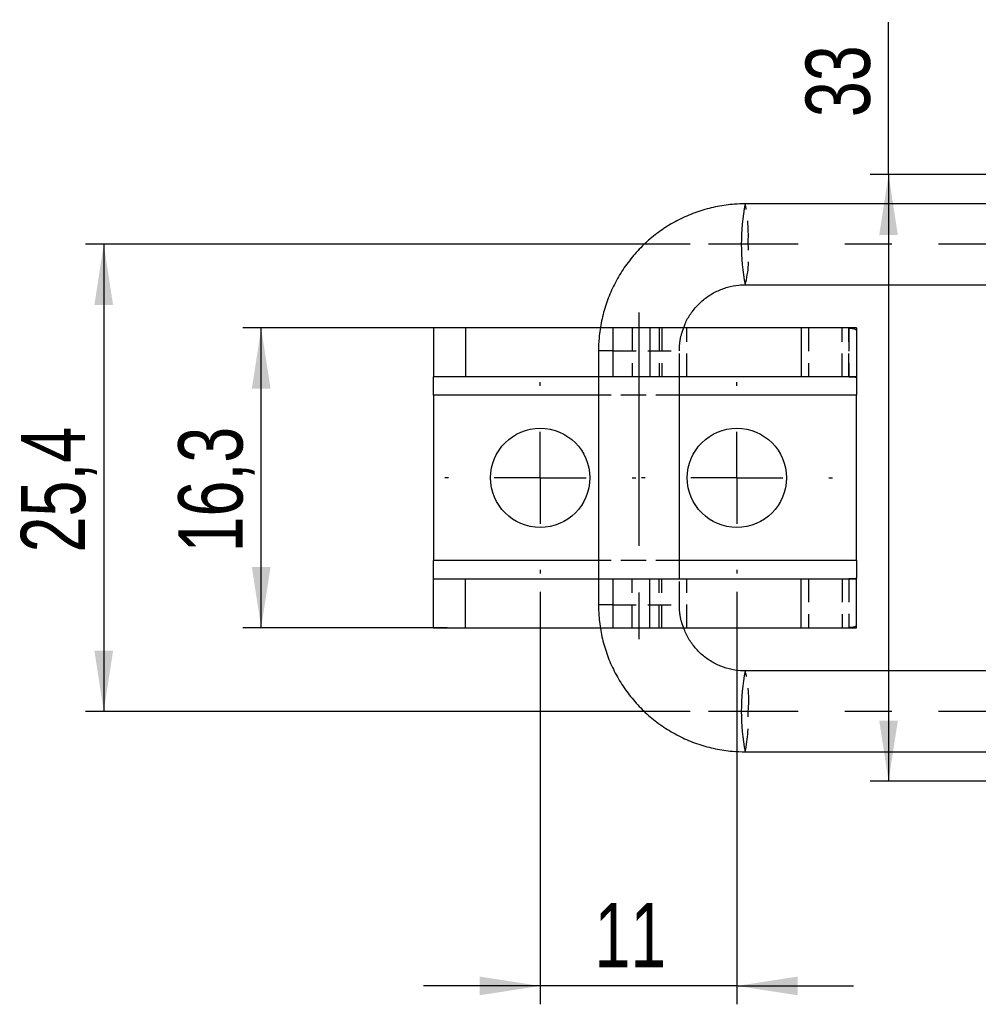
# Model space of a CAD drawing. Extents: x 33 to 408, y 78 to 258.
# Tile 1 of 24: x 33 to 85, y 96 to 150. Entities that reach past the tile are written whole.
import ezdxf

# ---------------------------------------------------------------- set-up
doc = ezdxf.new("R2010")
doc.units = 0
doc.linetypes.add('CENTERX2', pattern=[20.32, 12.7, -2.54, 2.54, -2.54])
doc.linetypes.add('HIDDEN', pattern=[1.905, 1.27, -0.635])
doc.layers.get('0').update_dxf_attribs({"linetype": 'CONTINUOUS'})
doc.layers.add('FORMATO', color=179, linetype='CONTINUOUS')
doc.styles.add('SLDTEXTSTYLE0', font='TXT', dxfattribs={"width": 0.75})
doc.dimstyles.new('SLDDIMSTYLE3', dxfattribs={"dimtxt": 3.5, "dimasz": 3.302, "dimexe": 0, "dimexo": 0.0625, "dimgap": 0.875, "dimtad": 1, "dimdec": 3, "dimrnd": 1e-09, "dimzin": 12, "dimtxsty": 'SLDTEXTSTYLE0', "dimsah": 1, "dimcen": 0.09, "dimazin": 3, "dimtfac": 1, "dimtdec": 3, "dimtofl": 0, "dimtmove": 0, "dimatfit": 3, "dimtolj": 1, "dimtzin": 12})
doc.dimstyles.new('SLDDIMSTYLE7', dxfattribs={"dimtxt": 3.5, "dimasz": 3.302, "dimexe": 0, "dimexo": 0.0625, "dimgap": 0.875, "dimtad": 1, "dimdec": 0, "dimrnd": 1e-09, "dimzin": 12, "dimtxsty": 'SLDTEXTSTYLE0', "dimsah": 1, "dimcen": 0.09, "dimazin": 3, "dimtfac": 1, "dimtmove": 0, "dimatfit": 3, "dimtolj": 1, "dimtzin": 12})

# ---------------------------------------------------------------- blocks, each defined once
blk = doc.blocks.new('_D_10')
at = {"layer": 'FORMATO'}
for p, q in [((80.423, 141.23), (80.423, 149.518)), ((96.259, 141.23), (79.423, 141.23)), ((80.423, 141.23), (80.423, 108.23)), ((96.259, 108.23), (79.423, 108.23))]:
    blk.add_line(p, q, dxfattribs=at)
for points in [[(80.423, 141.23), (79.915, 137.928), (80.931, 137.928)], [(80.423, 108.23), (80.931, 111.532), (79.915, 111.532)]]:
    blk.add_solid(points, dxfattribs=at)
at = {"layer": 'FORMATO', "insert": (75.911, 144.346), "char_height": 3.5, "attachment_point": 1, "rotation": 90, "style": 'SLDTEXTSTYLE0'}
blk.add_mtext('33', dxfattribs=at)
blk = doc.blocks.new('_D_12')
at = {"layer": 'FORMATO'}
for p, q in [((56.411, 132.88), (45.292, 132.88)), ((46.292, 116.58), (46.292, 132.88)), ((56.411, 116.58), (45.292, 116.58))]:
    blk.add_line(p, q, dxfattribs=at)
for points in [[(46.292, 132.88), (45.784, 129.578), (46.8, 129.578)], [(46.292, 116.58), (46.8, 119.882), (45.784, 119.882)]]:
    blk.add_solid(points, dxfattribs=at)
at = {"layer": 'FORMATO', "insert": (41.78, 120.675), "char_height": 3.5, "attachment_point": 1, "rotation": 90, "style": 'SLDTEXTSTYLE0'}
blk.add_mtext('16,3', dxfattribs=at)
blk = doc.blocks.new('_D_13')
at = {"layer": 'FORMATO'}
for p, q in [((69.627, 137.43), (36.726, 137.43)), ((37.726, 137.43), (37.726, 112.03)), ((69.627, 112.03), (36.726, 112.03))]:
    blk.add_line(p, q, dxfattribs=at)
for points in [[(37.726, 137.43), (37.218, 134.128), (38.234, 134.128)], [(37.726, 112.03), (38.234, 115.332), (37.218, 115.332)]]:
    blk.add_solid(points, dxfattribs=at)
at = {"layer": 'FORMATO', "insert": (33.215, 120.674), "char_height": 3.5, "attachment_point": 1, "rotation": 90, "style": 'SLDTEXTSTYLE0'}
blk.add_mtext('25,4', dxfattribs=at)
blk = doc.blocks.new('_D_14')
at = {"layer": 'FORMATO'}
for p, q in [((61.474, 118.53), (61.474, 96.098)), ((72.174, 118.53), (72.174, 96.098)), ((61.474, 97.098), (55.124, 97.098)), ((72.174, 97.098), (61.474, 97.098)), ((72.174, 97.098), (78.524, 97.098))]:
    blk.add_line(p, q, dxfattribs=at)
for points in [[(61.474, 97.098), (58.172, 97.606), (58.172, 96.59)], [(72.174, 97.098), (75.476, 96.59), (75.476, 97.606)]]:
    blk.add_solid(points, dxfattribs=at)
at = {"layer": 'FORMATO', "insert": (64.423, 101.61), "char_height": 3.5, "attachment_point": 1, "style": 'SLDTEXTSTYLE0'}
blk.add_mtext('11', dxfattribs=at)
blk = doc.blocks.new('SW_CENTERMARKSYMBOL_4')
at = {"layer": 'FORMATO', "color": 0}
for p, q in [((0, 5), (0, 5.2)), ((0, 0), (0, 2.5)), ((-5, 0), (-5.2, 0)), ((0, 0), (-2.5, 0)), ((0, 0), (0, -2.5)), ((0, 0), (2.5, 0)), ((5, 0), (5.2, 0)), ((0, -5), (0, -5.2))]:
    blk.add_line(p, q, dxfattribs=at)
blk = doc.blocks.new('SW_CENTERMARKSYMBOL_9')
at = {"layer": 'FORMATO', "color": 0}
for p, q in [((0, 5), (0, 5.2)), ((0, 0), (0, 2.5)), ((-5, 0), (-5.2, 0)), ((0, 0), (-2.5, 0)), ((0, 0), (0, -2.5)), ((0, 0), (2.5, 0)), ((5, 0), (5.2, 0)), ((0, -5), (0, -5.2))]:
    blk.add_line(p, q, dxfattribs=at)

msp = doc.modelspace()

# ---------------------------------------------------------------- linework, layer by layer
at = {"color": 7, "linetype": 'CONTINUOUS'}
for p, q in [((115.5233, 139.6298), (72.6273, 139.6298)), ((72.6273, 135.2298), (115.5233, 135.2298)), ((55.6742, 132.8798), (55.6742, 130.2298)), ((57.4105, 132.8798), (55.6742, 132.8798)), ((57.4105, 132.8798), (57.4105, 130.2298)), ((64.7532, 132.8798), (57.4105, 132.8798)), ((65.421, 132.8798), (65.421, 130.2298)), ((67.442, 132.8798), (65.421, 132.8798)), ((67.442, 132.8798), (67.442, 130.2298)), ((75.6742, 132.8798), (67.442, 132.8798)), ((75.6742, 132.8798), (75.6742, 130.2298)), ((78.6742, 132.8798), (75.6742, 132.8798)), ((78.6742, 132.8798), (78.6742, 130.2298)), ((64.6416, 131.6298), (64.6416, 117.8298)), ((57.4105, 130.2298), (55.6742, 130.2298)), ((55.6742, 129.2298), (55.6742, 130.2298)), ((64.6416, 130.2298), (57.4105, 130.2298)), ((67.442, 130.2298), (65.421, 130.2298)), ((75.6742, 130.2298), (67.442, 130.2298)), ((69.0416, 119.2298), (69.0416, 130.2298)), ((78.6742, 130.2298), (75.6742, 130.2298)), ((78.6742, 130.1909), (78.6742, 129.2298)), ((55.6742, 129.2298), (55.6742, 120.2298)), ((78.6742, 120.2298), (78.6742, 129.2298)), ((55.6742, 119.2298), (55.6742, 120.2298)), ((78.6742, 120.2298), (78.6742, 119.2687)), ((55.6742, 116.5798), (55.6742, 119.2298)), ((55.6742, 119.2298), (57.4105, 119.2298)), ((57.4105, 116.5798), (57.4105, 119.2298)), ((57.4105, 119.2298), (64.6416, 119.2298)), ((65.421, 119.2298), (65.421, 116.5798)), ((65.421, 119.2298), (67.442, 119.2298)), ((67.442, 116.5798), (67.442, 119.2298)), ((67.442, 119.2298), (75.6742, 119.2298)), ((75.6742, 116.5798), (75.6742, 119.2298)), ((75.6742, 119.2298), (78.6742, 119.2298)), ((78.6742, 116.5798), (78.6742, 119.2298)), ((55.6742, 116.5798), (57.4105, 116.5798)), ((57.4105, 116.5798), (64.7509, 116.5798)), ((65.421, 116.5798), (67.442, 116.5798)), ((67.442, 116.5798), (75.6742, 116.5798)), ((75.6742, 116.5798), (78.6742, 116.5798)), ((115.5233, 114.2298), (72.6273, 114.2298)), ((72.6273, 109.8298), (115.5233, 109.8298))]:
    msp.add_line(p, q, dxfattribs=at)
at = {"color": 7, "linetype": 'HIDDEN'}
for p, q in [((65.421, 132.8798), (64.7532, 132.8798)), ((66.4784, 132.8798), (66.4784, 130.2298)), ((67.9368, 132.8798), (67.9368, 130.2298)), ((68.0812, 132.8798), (68.0812, 130.2298)), ((69.4416, 130.2298), (69.4416, 132.8798)), ((76.0742, 132.8798), (76.0742, 130.2298)), ((77.9039, 130.2298), (77.9039, 132.8798)), ((78.2549, 132.8798), (78.2549, 130.2298)), ((78.2549, 130.229), (78.2549, 132.8769)), ((65.421, 131.6298), (69.0388, 131.6298)), ((69.0416, 130.2298), (69.0416, 131.6298)), ((65.421, 130.2298), (64.6416, 130.2298)), ((78.6742, 129.2298), (55.6742, 129.2298)), ((69.0416, 129.2298), (64.6416, 129.2298)), ((78.6742, 120.2298), (55.6742, 120.2298)), ((69.0416, 120.2298), (64.6416, 120.2298)), ((64.6416, 119.2298), (65.421, 119.2298)), ((66.4784, 116.5798), (66.4784, 119.2298)), ((67.9368, 116.5798), (67.9368, 119.2298)), ((68.0812, 116.5798), (68.0812, 119.2298)), ((69.0416, 117.8298), (69.0416, 119.2298)), ((69.4416, 116.5798), (69.4416, 119.2298)), ((76.0742, 119.2298), (76.0742, 116.5798)), ((77.9039, 119.2298), (77.9039, 116.5798)), ((78.2549, 119.2306), (78.2549, 116.5827)), ((78.2549, 119.2298), (78.2549, 116.5798)), ((65.421, 117.8298), (69.0388, 117.8298)), ((64.7509, 116.5798), (65.421, 116.5798))]:
    msp.add_line(p, q, dxfattribs=at)
at = {"color": 8, "linetype": 'CONTINUOUS'}
for p, q in [((65.421, 131.6298), (64.6416, 131.6298)), ((64.6416, 129.2298), (55.6742, 129.2298)), ((78.6742, 129.2298), (69.0416, 129.2298)), ((64.6416, 120.2298), (55.6742, 120.2298)), ((78.6742, 120.2298), (69.0416, 120.2298)), ((65.421, 117.8298), (64.6416, 117.8298))]:
    msp.add_line(p, q, dxfattribs=at)
at = {"color": 7, "linetype": 'CONTINUOUS'}
for centre in [(61.4742, 124.7298), (72.1742, 124.7298)]:
    msp.add_circle(centre, 2.7, dxfattribs=at)
at = {"color": 8, "linetype": 'CONTINUOUS'}
for centre in [(83.7215, 137.4298), (83.7215, 112.0298)]:
    msp.add_arc(centre, 11.3103, 168.78373, 191.21627, dxfattribs=at)
at = {"color": 7, "linetype": 'HIDDEN'}
for centre, radius, start, end in [((64.2228, 137.9339), 8.5738, 356.62906, 11.40805), ((66.6713, 136.7536), 6.1478, 345.64859, 6.31431), ((66.6713, 112.7059), 6.1478, 353.68569, 14.35141), ((64.2228, 111.5257), 8.5738, 348.59195, 3.37094)]:
    msp.add_arc(centre, radius, start, end, dxfattribs=at)
at = {"color": 7, "linetype": 'CONTINUOUS'}
for points, knots in [([(72.6273, 139.6298), (72.4344, 139.6256), (71.9288, 139.6147), (71.1157, 139.5029), (70.2045, 139.2724), (69.3267, 138.9347), (68.4944, 138.4966), (67.7191, 137.9637), (67.0116, 137.3435), (66.3815, 136.6443), (65.8376, 135.876), (65.3874, 135.049), (65.0367, 134.1748), (64.7926, 133.2654), (64.6618, 132.4118), (64.6477, 131.8641), (64.6416, 131.6298)], [0, 0, 0, 0, 0.0461411, 0.1209237, 0.1957319, 0.2705405, 0.3453515, 0.4201661, 0.4949859, 0.5698116, 0.6446439, 0.7194831, 0.7943293, 0.8691819, 0.94404, 1, 1, 1, 1]), ([(69.2785, 132.8798), (69.3031, 132.9559), (69.3924, 133.2319), (69.6522, 133.6645), (70.0458, 134.1563), (70.525, 134.5685), (71.0668, 134.8918), (71.657, 135.1137), (72.1854, 135.2168), (72.5109, 135.2264), (72.6273, 135.2298)], [0, 0, 0, 0, 0.0548009, 0.1987636, 0.3427873, 0.4868909, 0.6310865, 0.7753721, 0.9197379, 1, 1, 1, 1]), ([(78.2549, 130.229), (78.3602, 130.2278), (78.4987, 130.2262), (78.6287, 130.2111), (78.6651, 130.2004), (78.6713, 130.194), (78.6742, 130.1909)], [0, 0, 0, 0, 0.6476336, 0.8510198, 0.9299522, 1, 1, 1, 1]), ([(78.6742, 119.2687), (78.6694, 119.2649), (78.6596, 119.2573), (78.6202, 119.2459), (78.4939, 119.2319), (78.3566, 119.2311), (78.2549, 119.2306)], [0, 0, 0, 0, 0.0881481, 0.1802646, 0.3926569, 1, 1, 1, 1]), ([(64.6416, 117.8298), (64.6458, 117.6368), (64.6567, 117.1305), (64.7681, 116.316), (64.9983, 115.4029), (65.3355, 114.5231), (65.773, 113.689), (66.3052, 112.9121), (66.9247, 112.2031), (67.623, 111.5718), (68.3903, 111.0269), (69.2161, 110.5761), (70.0889, 110.2249), (70.9968, 109.9806), (71.8482, 109.8499), (72.3941, 109.8358), (72.6273, 109.8298)], [0, 0, 0, 0, 0.0461015, 0.1209413, 0.1958083, 0.2706742, 0.3455377, 0.4203971, 0.4952513, 0.5700996, 0.6449411, 0.7197757, 0.7946036, 0.8694256, 0.9442421, 1, 1, 1, 1]), ([(72.6273, 114.2298), (72.5408, 114.2317), (72.2453, 114.2383), (71.7442, 114.3224), (71.1483, 114.5297), (70.5978, 114.8398), (70.1082, 115.2407), (69.7012, 115.723), (69.4187, 116.1755), (69.3147, 116.4771), (69.2793, 116.5798)], [0, 0, 0, 0, 0.0596429, 0.2039607, 0.3484171, 0.492828, 0.6371682, 0.7814221, 0.9255845, 1, 1, 1, 1])]:
    msp.add_open_spline(points, degree=3, knots=knots, dxfattribs=at)
at = {"color": 7, "linetype": 'HIDDEN'}
for points, knots in [([(69.0416, 131.6298), (69.0437, 131.7167), (69.051, 132.0132), (69.1121, 132.4403), (69.2324, 132.7582), (69.2785, 132.8798)], [0, 0, 0, 0, 0.2039508, 0.6953617, 1, 1, 1, 1]), ([(78.2549, 132.8769), (78.3691, 132.8684), (78.5373, 132.856), (78.6509, 132.8), (78.6664, 132.7587), (78.6742, 132.738)], [0, 0, 0, 0, 0.513506, 0.7553947, 1, 1, 1, 1]), ([(69.2793, 116.5798), (69.2415, 116.6741), (69.1254, 116.9633), (69.0559, 117.3898), (69.0453, 117.7146), (69.0416, 117.8298)], [0, 0, 0, 0, 0.2379702, 0.7299135, 1, 1, 1, 1]), ([(78.6742, 116.7216), (78.6637, 116.6969), (78.644, 116.6505), (78.5588, 116.6109), (78.4336, 116.5895), (78.3136, 116.585), (78.2549, 116.5827)], [0, 0, 0, 0, 0.2923152, 0.5480137, 0.7787128, 1, 1, 1, 1])]:
    msp.add_open_spline(points, degree=3, knots=knots, dxfattribs=at)
at = {"layer": 'FORMATO', "linetype": 'CENTERX2'}
for p, q in [((136.4741, 137.4298), (70.6273, 137.4298)), ((66.8416, 133.7298), (66.8416, 115.7298)), ((136.4741, 112.0298), (70.6273, 112.0298))]:
    msp.add_line(p, q, dxfattribs=at)

# ---------------------------------------------------------------- block references
at = {"layer": 'FORMATO'}
for name, p in [('SW_CENTERMARKSYMBOL_4', (61.4742, 124.7298)), ('SW_CENTERMARKSYMBOL_9', (72.1742, 124.7298))]:
    msp.add_blockref(name, p, dxfattribs=at)

# ---------------------------------------------------------------- dimensions: what is measured, and where the dimension line sits
for base, p1, p2, picture, middle in [((80.4228, 108.2297), (97.2588, 141.2299), (97.2588, 108.2297), '_D_10', (80.4228, 146.9318)), ((37.7263, 112.0298), (70.6273, 137.4298), (70.6273, 112.0298), '_D_13', (37.7263, 125.1999)), ((46.292, 132.8798), (57.4105, 116.5798), (57.4105, 132.8798), '_D_12', (46.292, 125.2011))]:
    dim = msp.add_linear_dim(base=base, p1=p1, p2=p2, angle=90, dimstyle='SLDDIMSTYLE3', dxfattribs=at)
    dim.commit()
    dim.dimension.update_dxf_attribs({"geometry": picture, "text_midpoint": middle, "dimtype": 160})
dim = msp.add_linear_dim(base=(61.4742, 97.0983), p1=(72.1742, 119.5298), p2=(61.4742, 119.5298), dimstyle='SLDDIMSTYLE7', dxfattribs=at)
dim.commit()
dim.dimension.update_dxf_attribs({"geometry": '_D_14', "text_midpoint": (67.0092, 97.0983), "dimtype": 160})

doc.saveas('drawing.dxf')
